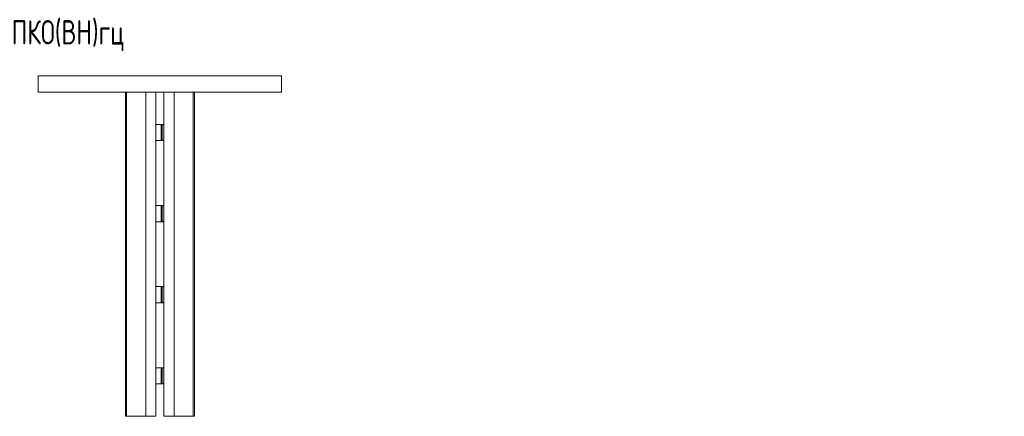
# Model space of a CAD drawing. Header units: millimetres. Extents: x -41 to 1100, y -3 to 560.
# Tile 2 of 2: x 494 to 1100, y 315 to 560. Entities that reach past the tile are written whole.
import ezdxf

# ---------------------------------------------------------------- set-up
doc = ezdxf.new("R2010")
doc.units = ezdxf.units.MM
doc.styles.add('SLDTEXTSTYLE0', font='TXT', dxfattribs={"width": 0.7, "bigfont": 'bigfont'})

msp = doc.modelspace()

# ---------------------------------------------------------------- linework, layer by layer
at = {"color": 7, "linetype": 'Continuous', "lineweight": 15}
for p, q in [((505.09, 525.23), (655.09, 525.23)), ((505.09, 515.23), (505.09, 525.23)), ((655.09, 515.23), (655.09, 525.23)), ((505.09, 515.23), (655.09, 515.23)), ((558.81, 315.23), (558.81, 515.23)), ((559.51, 315.23), (559.51, 515.23)), ((571.39, 515.23), (571.39, 315.23)), ((577.59, 315.23), (577.59, 515.23)), ((582.59, 515.23), (582.59, 315.23)), ((588.78, 515.23), (588.78, 315.23)), ((600.66, 515.23), (600.66, 315.23)), ((601.36, 515.23), (601.36, 315.23)), ((581.04, 495.23), (577.59, 495.23)), ((580.94, 492.36), (580.94, 494.75)), ((581.18, 495.22), (581.05, 495.22)), ((581.19, 495.21), (581.18, 495.22)), ((581.19, 492.46), (581.19, 494.98)), ((581.19, 494.98), (581.44, 494.98)), ((581.26, 495.15), (581.25, 495.16)), ((581.44, 495.23), (581.44, 494.98)), ((581.44, 495.23), (582.59, 495.23)), ((581.44, 494.98), (581.44, 492.46)), ((581.44, 490.23), (581.44, 492.46)), ((580.94, 485.7), (580.94, 488.1)), ((581.19, 485.48), (581.19, 487.99)), ((581.44, 485.48), (581.19, 485.48)), ((581.44, 487.99), (581.44, 490.23)), ((581.44, 487.99), (581.44, 485.48)), ((581.44, 485.48), (581.44, 485.23)), ((577.59, 485.23), (581.04, 485.23)), ((581.05, 485.23), (581.18, 485.23)), ((581.19, 485.24), (581.18, 485.23)), ((581.26, 485.3), (581.25, 485.29)), ((582.59, 485.23), (581.44, 485.23)), ((581.04, 445.23), (577.59, 445.23)), ((580.94, 442.36), (580.94, 444.75)), ((581.18, 445.22), (581.06, 445.22)), ((581.19, 445.21), (581.18, 445.22)), ((581.19, 442.46), (581.19, 444.98)), ((581.19, 444.98), (581.44, 444.98)), ((581.26, 445.15), (581.25, 445.16)), ((581.44, 445.23), (581.44, 444.98)), ((581.44, 445.23), (582.59, 445.23)), ((581.44, 444.98), (581.44, 442.46)), ((580.94, 435.7), (580.94, 438.1)), ((581.19, 435.48), (581.19, 437.99)), ((581.44, 440.23), (581.44, 442.46)), ((581.44, 437.99), (581.44, 440.23)), ((581.44, 437.99), (581.44, 435.48)), ((577.59, 435.23), (581.04, 435.23)), ((581.05, 435.23), (581.18, 435.23)), ((581.19, 435.24), (581.18, 435.23)), ((581.44, 435.48), (581.19, 435.48)), ((581.26, 435.3), (581.25, 435.29)), ((581.44, 435.48), (581.44, 435.23)), ((582.59, 435.23), (581.44, 435.23)), ((581.04, 395.23), (577.59, 395.23)), ((580.94, 392.36), (580.94, 394.75)), ((581.18, 395.22), (581.06, 395.22)), ((581.19, 395.21), (581.18, 395.22)), ((581.19, 392.46), (581.19, 394.98)), ((581.19, 394.98), (581.44, 394.98)), ((581.26, 395.15), (581.25, 395.16)), ((581.44, 395.23), (581.44, 394.98)), ((581.44, 395.23), (582.59, 395.23)), ((581.44, 394.98), (581.44, 392.46)), ((581.44, 390.23), (581.44, 392.46)), ((581.44, 387.99), (581.44, 390.23)), ((577.59, 385.23), (581.04, 385.23)), ((580.94, 385.7), (580.94, 388.1)), ((581.05, 385.23), (581.18, 385.23)), ((581.19, 385.24), (581.18, 385.23)), ((581.19, 385.48), (581.19, 387.99)), ((581.44, 385.48), (581.19, 385.48)), ((581.26, 385.3), (581.25, 385.29)), ((581.44, 387.99), (581.44, 385.48)), ((581.44, 385.48), (581.44, 385.23)), ((582.59, 385.23), (581.44, 385.23)), ((581.04, 345.23), (577.59, 345.23)), ((580.94, 342.36), (580.94, 344.75)), ((581.18, 345.22), (581.06, 345.22)), ((581.19, 345.21), (581.18, 345.22)), ((581.19, 342.46), (581.19, 344.98)), ((581.19, 344.98), (581.44, 344.98)), ((581.26, 345.15), (581.25, 345.16)), ((581.44, 345.23), (581.44, 344.98)), ((581.44, 345.23), (582.59, 345.23)), ((581.44, 344.98), (581.44, 342.46)), ((581.44, 340.23), (581.44, 342.46)), ((581.44, 337.99), (581.44, 340.23)), ((577.59, 335.23), (581.04, 335.23)), ((580.94, 335.7), (580.94, 338.1)), ((581.05, 335.23), (581.18, 335.23)), ((581.19, 335.24), (581.18, 335.23)), ((581.19, 335.48), (581.19, 337.99)), ((581.44, 335.48), (581.19, 335.48)), ((581.26, 335.3), (581.25, 335.29)), ((581.44, 337.99), (581.44, 335.48)), ((581.44, 335.48), (581.44, 335.23)), ((582.59, 335.23), (581.44, 335.23)), ((559.51, 315.23), (558.81, 315.23)), ((571.39, 315.23), (559.51, 315.23)), ((577.59, 315.23), (571.39, 315.23)), ((588.78, 315.23), (582.59, 315.23)), ((600.66, 315.23), (588.78, 315.23)), ((600.66, 315.23), (601.36, 315.23))]:
    msp.add_line(p, q, dxfattribs=at)
at = {"color": 8, "linetype": 'Continuous', "lineweight": 15}
for p, q in [((582.59, 494.98), (581.44, 494.98)), ((581.44, 485.48), (582.59, 485.48)), ((582.59, 444.98), (581.44, 444.98)), ((581.44, 435.48), (582.59, 435.48)), ((582.59, 394.98), (581.44, 394.98)), ((581.44, 385.48), (582.59, 385.48)), ((582.59, 344.98), (581.44, 344.98)), ((581.44, 335.48), (582.59, 335.48))]:
    msp.add_line(p, q, dxfattribs=at)
at = {"color": 7, "linetype": 'Continuous', "lineweight": 15}
for centre, start, end in [((581.44, 494.98), 90, 180), ((581.44, 485.48), 180, 270), ((581.44, 444.98), 90, 180), ((581.44, 435.48), 180, 270), ((581.44, 394.98), 90, 180), ((581.44, 385.48), 180, 270), ((581.44, 344.98), 90, 180), ((581.44, 335.48), 180, 270)]:
    msp.add_arc(centre, 0.25, start, end, dxfattribs=at)
for points, knots in [([(580.94, 495.23), (580.94, 495.21), (580.94, 495.16), (580.94, 494.89), (580.94, 494.75)], [0, 0, 0, 0, 0.5, 1, 1, 1, 1]), ([(580.94, 494.75), (580.95, 494.75), (580.98, 494.75), (581.03, 494.77), (581.08, 494.79), (581.1, 494.81), (581.11, 494.82)], [0, 0, 0, 0, 0.249994, 0.499989, 0.749994, 1, 1, 1, 1]), ([(581.11, 492.37), (581.1, 492.37), (581.08, 492.36), (581.03, 492.36), (580.98, 492.35), (580.95, 492.35), (580.94, 492.36)], [0, 0, 0, 0, 0.250009, 0.50001, 0.750006, 1, 1, 1, 1]), ([(580.94, 492.36), (580.94, 492.01), (580.94, 491.33), (580.94, 490.59), (580.94, 490.23)], [0, 0, 0, 0, 0.5, 1, 1, 1, 1]), ([(581.05, 495.22), (581.06, 495.22), (581.1, 495.22), (581.15, 495.22), (581.18, 495.22)], [0, 0, 0, 0, 0.123604, 1, 1, 1, 1]), ([(581.11, 494.82), (581.1, 494.95), (581.08, 495.17), (581.15, 495.21), (581.18, 495.22)], [0, 0, 0, 0, 0.561218, 1, 1, 1, 1]), ([(581.11, 492.37), (581.1, 491.98), (581.08, 491.28), (581.15, 490.55), (581.18, 490.23)], [0, 0, 0, 0, 0.561218, 1, 1, 1, 1]), ([(581.19, 492.46), (581.19, 492.46), (581.19, 492.46), (581.19, 492.45), (581.18, 492.44), (581.18, 492.42), (581.16, 492.39), (581.13, 492.38), (581.11, 492.37)], [0, 0, 0, 0, 0.023148, 0.049026, 0.113482, 0.308663, 0.603034, 1, 1, 1, 1]), ([(581.38, 495.23), (581.35, 495.23), (581.29, 495.23), (581.22, 495.23), (581.18, 495.22)], [0, 0, 0, 0, 0.409059, 1, 1, 1, 1]), ([(581.26, 492.45), (581.25, 492.03), (581.23, 491.29), (581.2, 490.55), (581.18, 490.23)], [0, 0, 0, 0, 0.560023, 1, 1, 1, 1]), ([(581.19, 492.46), (581.19, 492.46), (581.19, 492.46), (581.19, 492.45), (581.19, 492.44), (581.19, 492.44), (581.21, 492.44), (581.24, 492.44), (581.26, 492.45)], [0, 0, 0, 0, 0.023154, 0.049031, 0.11351, 0.3087, 0.603034, 1, 1, 1, 1]), ([(581.26, 492.45), (581.27, 492.45), (581.3, 492.45), (581.34, 492.45), (581.39, 492.46), (581.42, 492.46), (581.44, 492.46)], [0, 0, 0, 0, 0.250001, 0.5, 0.75, 1, 1, 1, 1]), ([(580.94, 490.23), (580.94, 489.86), (580.94, 489.12), (580.94, 488.44), (580.94, 488.1)], [0, 0, 0, 0, 0.5, 1, 1, 1, 1]), ([(580.94, 490.23), (580.98, 490.23), (581.06, 490.23), (581.15, 490.23), (581.18, 490.23)], [0, 0, 0, 0, 0.542785, 1, 1, 1, 1]), ([(580.94, 488.1), (580.95, 488.1), (580.98, 488.1), (581.03, 488.1), (581.08, 488.09), (581.1, 488.08), (581.11, 488.08)], [0, 0, 0, 0, 0.249993, 0.499989, 0.74999, 1, 1, 1, 1]), ([(580.94, 485.7), (580.94, 485.56), (580.94, 485.29), (580.94, 485.25), (580.94, 485.23)], [0, 0, 0, 0, 0.5, 1, 1, 1, 1]), ([(580.94, 485.7), (580.95, 485.7), (580.98, 485.7), (581.03, 485.68), (581.08, 485.66), (581.1, 485.64), (581.11, 485.63)], [0, 0, 0, 0, 0.249993, 0.499989, 0.749989, 1, 1, 1, 1]), ([(581.11, 488.08), (581.1, 488.47), (581.08, 489.17), (581.15, 489.91), (581.18, 490.23)], [0, 0, 0, 0, 0.561218, 1, 1, 1, 1]), ([(581.11, 485.63), (581.1, 485.5), (581.08, 485.28), (581.15, 485.24), (581.18, 485.23)], [0, 0, 0, 0, 0.561218, 1, 1, 1, 1]), ([(581.11, 488.08), (581.13, 488.07), (581.16, 488.06), (581.18, 488.04), (581.18, 488.02), (581.19, 488), (581.19, 487.99), (581.19, 487.99), (581.19, 487.99)], [0, 0, 0, 0, 0.396965, 0.691335, 0.88651, 0.950974, 0.976842, 1, 1, 1, 1]), ([(581.44, 490.23), (581.39, 490.23), (581.31, 490.23), (581.22, 490.23), (581.18, 490.23)], [0, 0, 0, 0, 0.544979, 1, 1, 1, 1]), ([(581.26, 488.01), (581.25, 488.42), (581.23, 489.16), (581.2, 489.9), (581.18, 490.23)], [0, 0, 0, 0, 0.560024, 1, 1, 1, 1]), ([(581.19, 487.99), (581.19, 487.99), (581.19, 487.99), (581.19, 488), (581.19, 488.01), (581.19, 488.01), (581.21, 488.01), (581.24, 488.01), (581.26, 488.01)], [0, 0, 0, 0, 0.023154, 0.049037, 0.113516, 0.308705, 0.603037, 1, 1, 1, 1]), ([(581.26, 488.01), (581.27, 488), (581.3, 488), (581.34, 488), (581.39, 487.99), (581.42, 487.99), (581.44, 487.99)], [0, 0, 0, 0, 0.25, 0.5, 0.75, 1, 1, 1, 1]), ([(581.05, 485.23), (581.06, 485.23), (581.1, 485.23), (581.15, 485.23), (581.18, 485.23)], [0, 0, 0, 0, 0.123604, 1, 1, 1, 1]), ([(581.38, 485.23), (581.35, 485.23), (581.29, 485.22), (581.22, 485.23), (581.18, 485.23)], [0, 0, 0, 0, 0.409059, 1, 1, 1, 1]), ([(580.94, 445.23), (580.94, 445.21), (580.94, 445.16), (580.94, 444.89), (580.94, 444.75)], [0, 0, 0, 0, 0.5, 1, 1, 1, 1]), ([(580.94, 444.75), (580.95, 444.75), (580.98, 444.75), (581.03, 444.77), (581.08, 444.79), (581.1, 444.81), (581.11, 444.82)], [0, 0, 0, 0, 0.249992, 0.4999925, 0.7499835, 1, 1, 1, 1]), ([(581.06, 445.22), (581.06, 445.22), (581.1, 445.22), (581.15, 445.22), (581.18, 445.22)], [0, 0, 0, 0, 0.069111, 1, 1, 1, 1]), ([(581.11, 444.82), (581.1, 444.95), (581.08, 445.17), (581.15, 445.21), (581.18, 445.22)], [0, 0, 0, 0, 0.561218, 1, 1, 1, 1]), ([(581.38, 445.23), (581.35, 445.23), (581.29, 445.23), (581.22, 445.23), (581.18, 445.22)], [0, 0, 0, 0, 0.409059, 1, 1, 1, 1]), ([(581.11, 442.37), (581.1, 442.37), (581.08, 442.36), (581.03, 442.36), (580.98, 442.35), (580.95, 442.35), (580.94, 442.36)], [0, 0, 0, 0, 0.250011, 0.500011, 0.750007, 1, 1, 1, 1]), ([(580.94, 442.36), (580.94, 442.01), (580.94, 441.33), (580.94, 440.59), (580.94, 440.23)], [0, 0, 0, 0, 0.499999, 1, 1, 1, 1]), ([(580.94, 440.23), (580.94, 439.86), (580.94, 439.12), (580.94, 438.44), (580.94, 438.1)], [0, 0, 0, 0, 0.499999, 1, 1, 1, 1]), ([(580.94, 440.23), (580.98, 440.23), (581.06, 440.23), (581.15, 440.23), (581.18, 440.23)], [0, 0, 0, 0, 0.542785, 1, 1, 1, 1]), ([(580.94, 438.1), (580.95, 438.1), (580.98, 438.1), (581.03, 438.1), (581.08, 438.09), (581.1, 438.08), (581.11, 438.08)], [0, 0, 0, 0, 0.249993, 0.499987, 0.749988, 1, 1, 1, 1]), ([(581.11, 442.37), (581.1, 441.98), (581.08, 441.28), (581.15, 440.55), (581.18, 440.23)], [0, 0, 0, 0, 0.561217, 1, 1, 1, 1]), ([(581.11, 438.08), (581.1, 438.47), (581.08, 439.17), (581.15, 439.91), (581.18, 440.23)], [0, 0, 0, 0, 0.561219, 1, 1, 1, 1]), ([(581.19, 442.46), (581.19, 442.46), (581.19, 442.46), (581.19, 442.45), (581.18, 442.44), (581.18, 442.42), (581.16, 442.39), (581.13, 442.38), (581.11, 442.37)], [0, 0, 0, 0, 0.02314, 0.049009, 0.113481, 0.30865, 0.603029, 1, 1, 1, 1]), ([(581.11, 438.08), (581.13, 438.07), (581.16, 438.06), (581.18, 438.04), (581.18, 438.02), (581.19, 438), (581.19, 437.99), (581.19, 437.99), (581.19, 437.99)], [0, 0, 0, 0, 0.3969563, 0.691325, 0.8864866, 0.9509563, 0.9768245, 1, 1, 1, 1]), ([(581.26, 442.45), (581.25, 442.03), (581.23, 441.29), (581.2, 440.55), (581.18, 440.23)], [0, 0, 0, 0, 0.560023, 1, 1, 1, 1]), ([(581.44, 440.23), (581.39, 440.23), (581.31, 440.23), (581.22, 440.23), (581.18, 440.23)], [0, 0, 0, 0, 0.544979, 1, 1, 1, 1]), ([(581.26, 438.01), (581.25, 438.42), (581.23, 439.16), (581.2, 439.9), (581.18, 440.23)], [0, 0, 0, 0, 0.560025, 1, 1, 1, 1]), ([(581.19, 442.46), (581.19, 442.46), (581.19, 442.46), (581.19, 442.45), (581.19, 442.44), (581.19, 442.44), (581.21, 442.44), (581.24, 442.44), (581.26, 442.45)], [0, 0, 0, 0, 0.023147, 0.049012, 0.113492, 0.308689, 0.603028, 1, 1, 1, 1]), ([(581.19, 437.99), (581.19, 437.99), (581.19, 437.99), (581.19, 438), (581.19, 438.01), (581.19, 438.01), (581.21, 438.01), (581.24, 438.01), (581.26, 438.01)], [0, 0, 0, 0, 0.0231769, 0.0490415, 0.1135194, 0.3087101, 0.6030401, 1, 1, 1, 1]), ([(581.26, 442.45), (581.27, 442.45), (581.3, 442.45), (581.34, 442.45), (581.39, 442.46), (581.42, 442.46), (581.44, 442.46)], [0, 0, 0, 0, 0.250001, 0.500001, 0.750002, 1, 1, 1, 1]), ([(581.26, 438.01), (581.27, 438), (581.3, 438), (581.34, 438), (581.39, 437.99), (581.42, 437.99), (581.44, 437.99)], [0, 0, 0, 0, 0.250001, 0.5, 0.75, 1, 1, 1, 1]), ([(580.94, 435.7), (580.94, 435.56), (580.94, 435.29), (580.94, 435.25), (580.94, 435.23)], [0, 0, 0, 0, 0.5, 1, 1, 1, 1]), ([(580.94, 435.7), (580.95, 435.7), (580.98, 435.7), (581.03, 435.68), (581.08, 435.66), (581.1, 435.64), (581.11, 435.63)], [0, 0, 0, 0, 0.249992, 0.4999925, 0.7499835, 1, 1, 1, 1]), ([(581.05, 435.23), (581.06, 435.23), (581.1, 435.23), (581.15, 435.23), (581.18, 435.23)], [0, 0, 0, 0, 0.123604, 1, 1, 1, 1]), ([(581.11, 435.63), (581.1, 435.5), (581.08, 435.28), (581.15, 435.24), (581.18, 435.23)], [0, 0, 0, 0, 0.561218, 1, 1, 1, 1]), ([(581.38, 435.23), (581.35, 435.23), (581.29, 435.22), (581.22, 435.23), (581.18, 435.23)], [0, 0, 0, 0, 0.409059, 1, 1, 1, 1]), ([(580.94, 395.23), (580.94, 395.21), (580.94, 395.16), (580.94, 394.89), (580.94, 394.75)], [0, 0, 0, 0, 0.5, 1, 1, 1, 1]), ([(580.94, 394.75), (580.95, 394.75), (580.98, 394.75), (581.03, 394.77), (581.08, 394.79), (581.1, 394.81), (581.11, 394.82)], [0, 0, 0, 0, 0.249994, 0.499981, 0.749986, 1, 1, 1, 1]), ([(581.06, 395.22), (581.06, 395.22), (581.1, 395.22), (581.15, 395.22), (581.18, 395.22)], [0, 0, 0, 0, 0.069112, 1, 1, 1, 1]), ([(581.11, 394.82), (581.1, 394.95), (581.08, 395.17), (581.15, 395.21), (581.18, 395.22)], [0, 0, 0, 0, 0.561218, 1, 1, 1, 1]), ([(581.38, 395.23), (581.35, 395.23), (581.29, 395.23), (581.22, 395.23), (581.18, 395.22)], [0, 0, 0, 0, 0.4090589, 1, 1, 1, 1]), ([(581.11, 392.37), (581.1, 392.37), (581.08, 392.36), (581.03, 392.36), (580.98, 392.35), (580.95, 392.35), (580.94, 392.36)], [0, 0, 0, 0, 0.250006, 0.500007, 0.750005, 1, 1, 1, 1]), ([(580.94, 392.36), (580.94, 392.01), (580.94, 391.33), (580.94, 390.59), (580.94, 390.23)], [0, 0, 0, 0, 0.499999, 1, 1, 1, 1]), ([(580.94, 390.23), (580.94, 389.86), (580.94, 389.12), (580.94, 388.44), (580.94, 388.1)], [0, 0, 0, 0, 0.500002, 1, 1, 1, 1]), ([(580.94, 390.23), (580.98, 390.23), (581.06, 390.23), (581.15, 390.23), (581.18, 390.23)], [0, 0, 0, 0, 0.542785, 1, 1, 1, 1]), ([(581.11, 392.37), (581.1, 391.98), (581.08, 391.28), (581.15, 390.55), (581.18, 390.23)], [0, 0, 0, 0, 0.561219, 1, 1, 1, 1]), ([(581.11, 388.08), (581.1, 388.47), (581.08, 389.17), (581.15, 389.91), (581.18, 390.23)], [0, 0, 0, 0, 0.561217, 1, 1, 1, 1]), ([(581.19, 392.46), (581.19, 392.46), (581.19, 392.46), (581.19, 392.45), (581.18, 392.44), (581.18, 392.42), (581.16, 392.39), (581.13, 392.38), (581.11, 392.37)], [0, 0, 0, 0, 0.023139, 0.049042, 0.113484, 0.308669, 0.603027, 1, 1, 1, 1]), ([(581.26, 392.45), (581.25, 392.03), (581.23, 391.29), (581.2, 390.55), (581.18, 390.23)], [0, 0, 0, 0, 0.560023, 1, 1, 1, 1]), ([(581.44, 390.23), (581.39, 390.23), (581.31, 390.23), (581.22, 390.23), (581.18, 390.23)], [0, 0, 0, 0, 0.544979, 1, 1, 1, 1]), ([(581.26, 388.01), (581.25, 388.42), (581.23, 389.16), (581.2, 389.9), (581.18, 390.23)], [0, 0, 0, 0, 0.560025, 1, 1, 1, 1]), ([(581.19, 392.46), (581.19, 392.46), (581.19, 392.46), (581.19, 392.45), (581.19, 392.44), (581.19, 392.44), (581.21, 392.44), (581.24, 392.44), (581.26, 392.45)], [0, 0, 0, 0, 0.023146, 0.049036, 0.113515, 0.308701, 0.603035, 1, 1, 1, 1]), ([(581.26, 392.45), (581.27, 392.45), (581.3, 392.45), (581.34, 392.45), (581.39, 392.46), (581.42, 392.46), (581.44, 392.46)], [0, 0, 0, 0, 0.250001, 0.499998, 0.749999, 1, 1, 1, 1]), ([(580.94, 388.1), (580.95, 388.1), (580.98, 388.1), (581.03, 388.1), (581.08, 388.09), (581.1, 388.08), (581.11, 388.08)], [0, 0, 0, 0, 0.249992, 0.499985, 0.749981, 1, 1, 1, 1]), ([(580.94, 385.7), (580.94, 385.56), (580.94, 385.29), (580.94, 385.25), (580.94, 385.23)], [0, 0, 0, 0, 0.5, 1, 1, 1, 1]), ([(580.94, 385.7), (580.95, 385.7), (580.98, 385.7), (581.03, 385.68), (581.08, 385.66), (581.1, 385.64), (581.11, 385.63)], [0, 0, 0, 0, 0.2499906, 0.4999897, 0.749962, 1, 1, 1, 1]), ([(581.05, 385.23), (581.06, 385.23), (581.1, 385.23), (581.15, 385.23), (581.18, 385.23)], [0, 0, 0, 0, 0.123602, 1, 1, 1, 1]), ([(581.11, 385.63), (581.1, 385.5), (581.08, 385.28), (581.15, 385.24), (581.18, 385.23)], [0, 0, 0, 0, 0.561218, 1, 1, 1, 1]), ([(581.11, 388.08), (581.13, 388.07), (581.16, 388.06), (581.18, 388.04), (581.18, 388.02), (581.19, 388), (581.19, 387.99), (581.19, 387.99), (581.19, 387.99)], [0, 0, 0, 0, 0.396954, 0.691345, 0.886489, 0.950989, 0.976824, 1, 1, 1, 1]), ([(581.38, 385.23), (581.35, 385.23), (581.29, 385.22), (581.22, 385.23), (581.18, 385.23)], [0, 0, 0, 0, 0.409059, 1, 1, 1, 1]), ([(581.19, 387.99), (581.19, 387.99), (581.19, 387.99), (581.19, 388), (581.19, 388.01), (581.19, 388.01), (581.21, 388.01), (581.24, 388.01), (581.26, 388.01)], [0, 0, 0, 0, 0.023146, 0.049036, 0.113515, 0.308701, 0.603035, 1, 1, 1, 1]), ([(581.26, 388.01), (581.27, 388), (581.3, 388), (581.34, 388), (581.39, 387.99), (581.42, 387.99), (581.44, 387.99)], [0, 0, 0, 0, 0.2500035, 0.4999999, 0.7500026, 1, 1, 1, 1]), ([(580.94, 345.23), (580.94, 345.21), (580.94, 345.16), (580.94, 344.89), (580.94, 344.75)], [0, 0, 0, 0, 0.4999998, 1, 1, 1, 1]), ([(580.94, 344.75), (580.95, 344.75), (580.98, 344.75), (581.03, 344.77), (581.08, 344.79), (581.1, 344.81), (581.11, 344.82)], [0, 0, 0, 0, 0.249987, 0.499961, 0.749965, 1, 1, 1, 1]), ([(581.11, 342.37), (581.1, 342.37), (581.08, 342.36), (581.03, 342.36), (580.98, 342.35), (580.95, 342.35), (580.94, 342.36)], [0, 0, 0, 0, 0.250006, 0.500004, 0.750004, 1, 1, 1, 1]), ([(580.94, 342.36), (580.94, 342.01), (580.94, 341.33), (580.94, 340.59), (580.94, 340.23)], [0, 0, 0, 0, 0.499998, 1, 1, 1, 1]), ([(580.94, 340.23), (580.94, 339.86), (580.94, 339.12), (580.94, 338.44), (580.94, 338.1)], [0, 0, 0, 0, 0.500002, 1, 1, 1, 1]), ([(580.94, 340.23), (580.98, 340.23), (581.06, 340.23), (581.15, 340.23), (581.18, 340.23)], [0, 0, 0, 0, 0.542785, 1, 1, 1, 1]), ([(581.06, 345.22), (581.06, 345.22), (581.1, 345.22), (581.15, 345.22), (581.18, 345.22)], [0, 0, 0, 0, 0.069112, 1, 1, 1, 1]), ([(581.11, 344.82), (581.1, 344.95), (581.08, 345.17), (581.15, 345.21), (581.18, 345.22)], [0, 0, 0, 0, 0.561217, 1, 1, 1, 1]), ([(581.11, 342.37), (581.1, 341.98), (581.08, 341.28), (581.15, 340.55), (581.18, 340.23)], [0, 0, 0, 0, 0.56122, 1, 1, 1, 1]), ([(581.11, 338.08), (581.1, 338.47), (581.08, 339.17), (581.15, 339.91), (581.18, 340.23)], [0, 0, 0, 0, 0.561217, 1, 1, 1, 1]), ([(581.19, 342.46), (581.19, 342.46), (581.19, 342.46), (581.19, 342.45), (581.18, 342.44), (581.18, 342.42), (581.16, 342.39), (581.13, 342.38), (581.11, 342.37)], [0, 0, 0, 0, 0.023175, 0.049009, 0.113507, 0.308688, 0.603038, 1, 1, 1, 1]), ([(581.38, 345.23), (581.35, 345.23), (581.29, 345.23), (581.22, 345.23), (581.18, 345.22)], [0, 0, 0, 0, 0.4090589, 1, 1, 1, 1]), ([(581.26, 342.45), (581.25, 342.03), (581.23, 341.29), (581.2, 340.55), (581.18, 340.23)], [0, 0, 0, 0, 0.560025, 1, 1, 1, 1]), ([(581.44, 340.23), (581.39, 340.23), (581.31, 340.23), (581.22, 340.23), (581.18, 340.23)], [0, 0, 0, 0, 0.544979, 1, 1, 1, 1]), ([(581.26, 338.01), (581.25, 338.42), (581.23, 339.16), (581.2, 339.9), (581.18, 340.23)], [0, 0, 0, 0, 0.560021, 1, 1, 1, 1]), ([(581.19, 342.46), (581.19, 342.46), (581.19, 342.46), (581.19, 342.45), (581.19, 342.44), (581.19, 342.44), (581.21, 342.44), (581.24, 342.44), (581.26, 342.45)], [0, 0, 0, 0, 0.023146, 0.049036, 0.113515, 0.308701, 0.603035, 1, 1, 1, 1]), ([(581.26, 342.45), (581.27, 342.45), (581.3, 342.45), (581.34, 342.45), (581.39, 342.46), (581.42, 342.46), (581.44, 342.46)], [0, 0, 0, 0, 0.250003, 0.5, 0.749997, 1, 1, 1, 1]), ([(580.94, 338.1), (580.95, 338.1), (580.98, 338.1), (581.03, 338.1), (581.08, 338.09), (581.1, 338.08), (581.11, 338.08)], [0, 0, 0, 0, 0.249993, 0.499988, 0.749995, 1, 1, 1, 1]), ([(580.94, 335.7), (580.94, 335.56), (580.94, 335.29), (580.94, 335.25), (580.94, 335.23)], [0, 0, 0, 0, 0.5, 1, 1, 1, 1]), ([(580.94, 335.7), (580.95, 335.7), (580.98, 335.7), (581.03, 335.68), (581.08, 335.66), (581.1, 335.64), (581.11, 335.63)], [0, 0, 0, 0, 0.249993, 0.499995, 0.750005, 1, 1, 1, 1]), ([(581.05, 335.23), (581.06, 335.23), (581.1, 335.23), (581.15, 335.23), (581.18, 335.23)], [0, 0, 0, 0, 0.123604, 1, 1, 1, 1]), ([(581.11, 335.63), (581.1, 335.5), (581.08, 335.28), (581.15, 335.24), (581.18, 335.23)], [0, 0, 0, 0, 0.561218, 1, 1, 1, 1]), ([(581.11, 338.08), (581.13, 338.07), (581.16, 338.06), (581.18, 338.04), (581.18, 338.02), (581.19, 338), (581.19, 337.99), (581.19, 337.99), (581.19, 337.99)], [0, 0, 0, 0, 0.3969627, 0.6913589, 0.8865499, 0.9509934, 0.9768967, 1, 1, 1, 1]), ([(581.38, 335.23), (581.35, 335.23), (581.29, 335.22), (581.22, 335.23), (581.18, 335.23)], [0, 0, 0, 0, 0.4090589, 1, 1, 1, 1]), ([(581.19, 337.99), (581.19, 337.99), (581.19, 337.99), (581.19, 338), (581.19, 338.01), (581.19, 338.01), (581.21, 338.01), (581.24, 338.01), (581.26, 338.01)], [0, 0, 0, 0, 0.023146, 0.049036, 0.113514, 0.3087, 0.603032, 1, 1, 1, 1]), ([(581.26, 338.01), (581.27, 338), (581.3, 338), (581.34, 338), (581.39, 337.99), (581.42, 337.99), (581.44, 337.99)], [0, 0, 0, 0, 0.249999, 0.499997, 0.750001, 1, 1, 1, 1])]:
    msp.add_open_spline(points, degree=3, knots=knots, dxfattribs=at)

# ---------------------------------------------------------------- texts
at = {"color": 7, "linetype": 'Continuous', "lineweight": 0, "insert": (435.34, 559.57), "char_height": 15, "attachment_point": 1, "style": 'SLDTEXTSTYLE0'}
msp.add_mtext('355301 \\M+18450\\M+1844B\\M+1844F(\\M+18442\\M+1844E)\\M+18473\\M+18488', dxfattribs=at)

doc.saveas('drawing.dxf')
